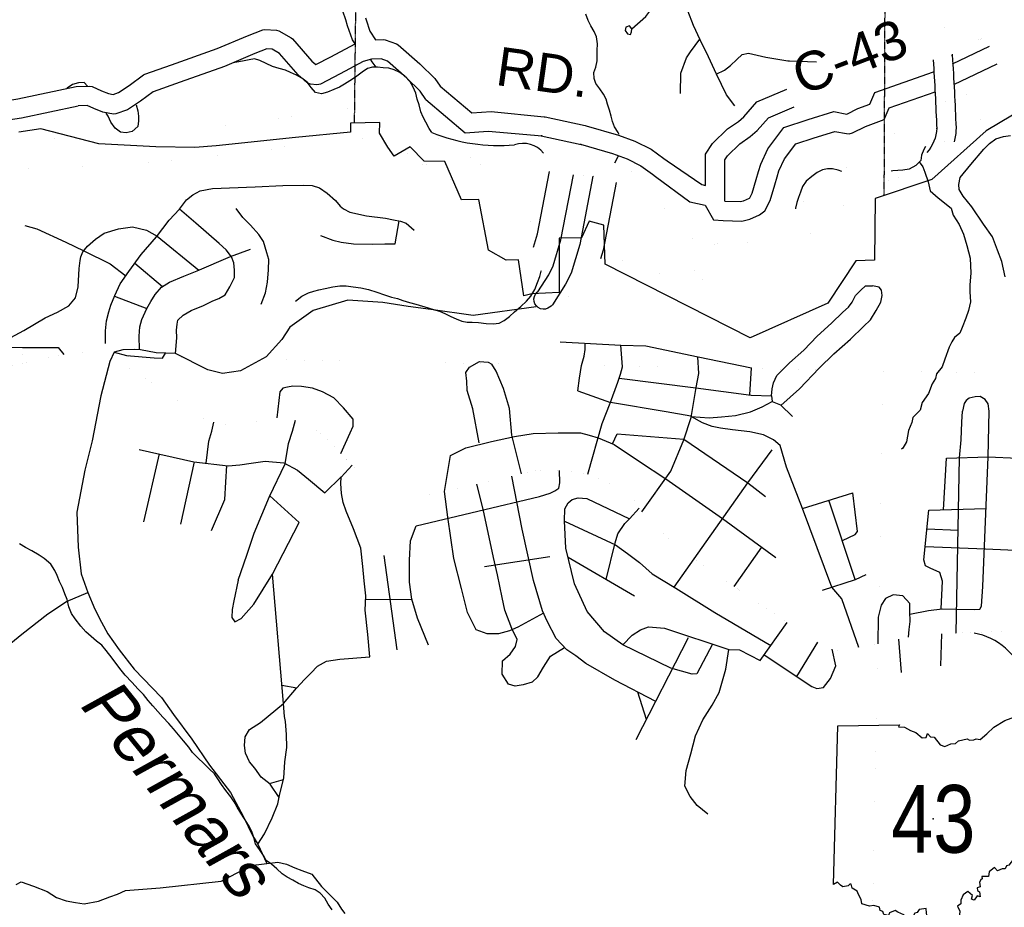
# Model space of a CAD drawing. Header units: feet. Extents: x -155 to 2562643, y -56 to 364810.
# Tile 63 of 121: x 2509139 to 2519323, y 258786 to 267967. Entities that reach past the tile are written whole.
import ezdxf
from ezdxf.enums import TextEntityAlignment as Align

# ---------------------------------------------------------------- set-up
doc = ezdxf.new("R2010")
doc.units = ezdxf.units.FT
doc.header["$MEASUREMENT"] = 0
for name, pattern in [('HIDDEN', [0.375, 0.25, -0.125]), ('HIDDEN2', [0.1875, 0.125, -0.0625]), ('water', [0])]:
    doc.linetypes.add(name, pattern=pattern)
for name, color, linetype in [('62', 7, 'Continuous'), ('COUNTY-RD', 7, 'Continuous'), ('CR-TEXT', 7, 'Continuous'), ('INCORPORATED', 3, 'Continuous'), ('RAMPS', 7, 'Continuous'), ('RT-MKR', 7, 'Continuous'), ('SECTION', 8, 'HIDDEN2'), ('STATE-RT', 2, 'Continuous'), ('STREET-RURAL', 14, 'Continuous'), ('STREET-URBAN', 15, 'Continuous'), ('TOWNSHIP', 9, 'HIDDEN'), ('TWP-RD', 6, 'Continuous'), ('WATER-TEXT', 1, 'Continuous'), ('WATERWAY', 14, 'water')]:
    doc.layers.add(name, color=color, linetype=linetype)
doc.styles.add('ARIAL', font='arial.ttf')

# ---------------------------------------------------------------- blocks, each defined once
blk = doc.blocks.new('SR3')
at = {"layer": '62', "color": 0, "linetype": 'Continuous'}
blk.add_line((-833.9, -543.3), (-794, 884.1), dxfattribs=at)
for points in [[(-794, 884.1), (-240.2, 893.4), (-248.8, 876.1), (-196.5, 872.5), (-141, 842), (-94.1, 822.7), (-36.7, 777.4), (-2.3, 777.9), (12.2, 815.1), (38.5, 786.4), (69.7, 781.2), (123.7, 712.9), (168.3, 698.1), (221.7, 721.5), (261.6, 725.4), (290.7, 748.5), (366.7, 768.3), (387.9, 756.5), (428.2, 758.8), (448.4, 767.6), (483.5, 759.8), (545.3, 811.7), (608.9, 872.9), (706.7, 930.6), (852.8, 985.3), (968.3, 1034.2), (985, 293.5)], [(985, 293.5), (967.9, 283.1), (941.4, 288), (923.5, 267.2), (945.6, 232.6), (956.1, 196), (946.8, 155.6), (955.9, 122.3), (949.7, 94.4), (933, 66.7), (927.3, 40.3), (913.1, 12.4), (914.3, -3.2), (900.8, -15.5), (903.2, -61.8), (896.4, -87.5), (898.7, -109.7), (876.8, -115.5), (881.8, -133.8), (867.9, -147.9), (870.9, -172.2), (855, -187.7), (870.4, -218.8), (858.1, -228.7), (847.8, -266.4), (819.7, -274.1), (763.4, -343.2), (743.5, -369.4), (721.2, -375.9), (708.9, -402.7), (681.4, -402.8), (639.8, -421.4), (612.9, -389.4), (565.8, -427.9), (560.3, -472.4), (500.8, -471), (503.1, -493.5), (489.8, -500.1), (477.7, -522.6), (484.7, -562.7), (456.8, -572.9), (460.2, -596.2), (478.1, -610.4), (486, -654.8), (456.4, -645.8), (432.1, -683.3), (407.1, -674.5), (415.3, -642.7), (373.1, -604.6), (333.2, -635.1), (312.4, -684), (312.1, -716.8), (282.4, -736.7), (301.5, -783.1), (298, -815.1), (298.6, -845.5), (261.4, -844.4), (238.9, -926.3)], [(238.9, -926.3), (174.2, -942), (129.4, -951.4), (113.6, -914.1), (81.5, -894.5), (60.6, -857), (14.5, -851.9), (3.6, -800.5), (-1.5, -758.7), (-64.5, -769), (-81.8, -794.5), (-104.1, -801.4), (-117.1, -827.1), (-147.6, -829.3), (-180.2, -841.4), (-201.6, -816.2), (-255.2, -790.9), (-279.2, -777.8), (-329.6, -798.1), (-340.3, -822.1), (-380.4, -811.5), (-389.7, -784.7), (-414, -776.7), (-419.4, -748.2), (-471.1, -733.1), (-510.8, -739.1), (-580.7, -716.3), (-585, -678.8), (-608.8, -633.3), (-621.2, -601.6), (-665.4, -577.4), (-674.4, -539.8), (-688.5, -540.9), (-701.4, -556.2), (-750.5, -563.2), (-770.1, -547.8), (-797.6, -521.6), (-833.9, -543.3)]]:
    blk.add_lwpolyline(points, dxfattribs=at)
at = {"layer": 'RT-MKR', "color": 0, "linetype": 'Continuous'}
blk.add_lwpolyline([(-794, 884.1), (-240.2, 893.4), (-248.8, 876.1), (-196.5, 872.5), (-141, 842), (-94.1, 822.7), (-36.7, 777.4), (-2.3, 777.9), (12.2, 815.1), (38.5, 786.4), (69.7, 781.2), (123.7, 712.9), (168.3, 698.1), (221.7, 721.5), (261.6, 725.4), (290.7, 748.5), (366.7, 768.3), (387.9, 756.5), (428.2, 758.8), (448.4, 767.6), (483.5, 759.8), (545.3, 811.7), (608.9, 872.9), (706.7, 930.6), (852.8, 985.3), (968.3, 1034.2), (985, 293.5), (985, 293.5), (967.9, 283.1), (941.4, 288), (923.5, 267.2), (945.6, 232.6), (956.1, 196), (946.8, 155.6), (955.9, 122.3), (949.7, 94.4), (933, 66.7), (927.3, 40.3), (913.1, 12.4), (914.3, -3.2), (900.8, -15.5), (903.2, -61.8), (896.4, -87.5), (898.7, -109.7), (876.8, -115.5), (881.8, -133.8), (867.9, -147.9), (870.9, -172.2), (855, -187.7), (870.4, -218.8), (858.1, -228.7), (847.8, -266.4), (819.7, -274.1), (763.4, -343.2), (743.5, -369.4), (721.2, -375.9), (708.9, -402.7), (681.4, -402.8), (639.8, -421.4), (612.9, -389.4), (565.8, -427.9), (560.3, -472.4), (500.8, -471), (503.1, -493.5), (489.8, -500.1), (477.7, -522.6), (484.7, -562.7), (456.8, -572.9), (460.2, -596.2), (478.1, -610.4), (486, -654.8), (456.4, -645.8), (432.1, -683.3), (407.1, -674.5), (415.3, -642.7), (373.1, -604.6), (333.2, -635.1), (312.4, -684), (312.1, -716.8), (282.4, -736.7), (301.5, -783.1), (298, -815.1), (298.6, -845.5), (261.4, -844.4), (238.9, -926.3), (238.9, -926.3), (174.2, -942), (129.4, -951.4), (113.6, -914.1), (81.5, -894.5), (60.6, -857), (14.5, -851.9), (3.6, -800.5), (-1.5, -758.7), (-64.5, -769), (-81.8, -794.5), (-104.1, -801.4), (-117.1, -827.1), (-147.6, -829.3), (-180.2, -841.4), (-201.6, -816.2), (-255.2, -790.9), (-279.2, -777.8), (-329.6, -798.1), (-340.3, -822.1), (-380.4, -811.5), (-389.7, -784.7), (-414, -776.7), (-419.4, -748.2), (-471.1, -733.1), (-510.8, -739.1), (-580.7, -716.3), (-585, -678.8), (-608.8, -633.3), (-621.2, -601.6), (-665.4, -577.4), (-674.4, -539.8), (-688.5, -540.9), (-701.4, -556.2), (-750.5, -563.2), (-770.1, -547.8), (-797.6, -521.6), (-833.9, -543.3), (-833.9, -543.3), (-794, 884.1)], close=True, dxfattribs=at)
at = {"layer": 'RT-MKR', "color": 0}
blk.add_point((63.2, 47.6), dxfattribs=at)

msp = doc.modelspace()

# ---------------------------------------------------------------- linework, layer by layer
at = {"layer": 'COUNTY-RD'}
for points in [[(2509721.81, 267276.09), (2509866.1, 267278.28), (2509887.13, 267274.05), (2509983.96, 267231.68), (2510056.12, 267202.95), (2510106.14, 267193.24), (2510162.09, 267213.3), (2510272.93, 267287.43), (2510421.45, 267394.89), (2510434.03, 267401.51), (2510708.42, 267499.37), (2511183.21, 267668.7), (2511495.81, 267801.24), (2511654.08, 267861.89), (2511674.41, 267865.18), (2511796.79, 267859.69), (2511820, 267852.87), (2511948.5, 267778.19), (2511961.21, 267767.68), (2512161.42, 267537.3), (2512202.67, 267501.42), (2512358.75, 267583.49), (2512607.46, 267718.03), (2512580.42, 267759.7)], [(2512818.75, 267759.83), (2512900.28, 267761.06), (2512917.95, 267758.15), (2513037.85, 267715.42), (2513054.25, 267705.76), (2513278.02, 267508.7), (2513432.37, 267358.59), (2513489.62, 267278.11)], [(2512943.64, 267536.67), (2512876.28, 267560.68), (2512778.82, 267559.2), (2512690.71, 267535.69), (2512452.88, 267407.03), (2512251.22, 267300.98), (2512231.99, 267295.36), (2512212.02, 267293.66), (2512146.03, 267301.29), (2512126.93, 267307.52), (2512109.44, 267317.43), (2512019.62, 267395.57), (2511826.54, 267617.75), (2511751.2, 267661.53), (2511696.56, 267663.99), (2511570.65, 267615.74), (2511255.9, 267482.28), (2510800.4, 267319.83), (2510521.37, 267220.32), (2510387.18, 267123.23), (2510252.78, 267033.34), (2510135.1, 266991.16), (2510108.22, 266989.1), (2509999.58, 267010.19), (2509906.87, 267047.1), (2509836.68, 267077.81), (2509744.2, 267076.4)], [(2518787, 267508.38), (2519170.38, 267692.06)], [(2513341.14, 267141.8), (2513279.93, 267227.86), (2513142.12, 267361.88), (2512943.64, 267536.67)], [(2516781.75, 266396.98), (2516803.54, 266472.42), (2516876.93, 266629.42), (2517044.12, 266851.97), (2517295.74, 266935.89), (2517558.61, 267016.52), (2517694.56, 266990.7), (2517808.52, 267046.89), (2517930.6, 267093.39), (2517985.02, 267214.19), (2518590.91, 267426.89)], [(2519244.05, 267505.6), (2518798.71, 267292.24)], [(2507953, 267323.8), (2508503.99, 267138.96), (2508586.02, 267078.77), (2508626.17, 267083.41), (2508793.92, 267106.01), (2508994.46, 267128.8), (2509120.41, 267148.8), (2509721.81, 267276.09)], [(2513489.62, 267278.11), (2513814.77, 267002.27), (2514013.95, 267016.08)], [(2516232.57, 266252.1), (2516231.43, 266576.96), (2516305.42, 266687.35), (2516461.33, 266837.37), (2516572.46, 266915.21), (2516627.57, 266962.36), (2516763.07, 267116.69), (2517072.09, 267249.59)], [(2507855.82, 267145.45), (2508410.81, 266959.26), (2508487.28, 266903.15), (2508546.75, 266872.9), (2508651.01, 266884.95), (2508818.56, 266907.53), (2509021.44, 266930.58), (2509156.83, 266952.08), (2509744.2, 267076.4)], [(2513341.14, 267141.8), (2513747.43, 266797.13), (2513985.61, 266813.63)], [(2516973.91, 266341.5), (2516991.34, 266401.9), (2517049.31, 266525.9), (2517166.56, 266681.97), (2517356.72, 266745.39), (2517569.93, 266810.8), (2517689.63, 266788.06), (2517718.62, 266787.13), (2517752.81, 266796.43), (2517888.52, 266863.35), (2518079, 266935.89), (2518132.16, 267053.87), (2518606.32, 267220.34)], [(2516433.14, 266089.27), (2516431.65, 266516.46), (2516459.58, 266558.13), (2516588.81, 266682.47), (2516695.14, 266756.95), (2516768.45, 266819.68), (2516883.57, 266950.81), (2517151.11, 267065.87)], [(2514458.14, 265079.32), (2514463.27, 265105.14), (2514474.91, 265128.76), (2514492.26, 265148.56), (2514498.51, 265152.74), (2514610.99, 265328.61), (2514655.26, 265419.14), (2514736.94, 265690.26), (2514865.92, 266362.94)], [(2515066.54, 266347.2), (2514931.42, 265642.46), (2514842.07, 265345.89), (2514785.63, 265230.48), (2514650.16, 265018.64), (2514635.67, 265003.86), (2514603.42, 264982.3), (2514578.49, 264973.83), (2514552.22, 264972.1), (2514526.4, 264977.23), (2514502.78, 264988.87), (2514482.98, 265006.22), (2514468.34, 265028.12), (2514459.87, 265053.05)], [(2516071.07, 266084.12), (2516229.54, 266047.53), (2516315.49, 265897.1), (2516414.1, 265889.71), (2516609.56, 265884.24), (2516690.55, 265901.99), (2516792.69, 265949.09), (2516846.64, 265990.98), (2516902.35, 266094.81), (2516949.96, 266258.54), (2516973.92, 266341.51)], [(2516433.14, 266089.27), (2516590.66, 266084.84), (2516626.51, 266092.71), (2516688.13, 266121.11), (2516690.46, 266122.92), (2516716.17, 266170.85), (2516757.86, 266314.2), (2516781.76, 266396.99)], [(2516196.18, 266260.5), (2516232.57, 266252.1)], [(2514459.87, 265053.05), (2514458.14, 265079.32)]]:
    msp.add_lwpolyline(points, dxfattribs=at)
at = {"layer": 'INCORPORATED'}
msp.add_lwpolyline([(2519534.48, 267053.47), (2519135.53, 266816.63), (2518573.17, 266312.3), (2517988.33, 266116.13), (2517988.33, 266116.13), (2517980.13, 265477.62), (2517786.03, 265473.81), (2517499.48, 265032.78), (2516694.79, 264677.23), (2516694.79, 264677.23), (2515196.01, 265439.57), (2515181.79, 265840.36), (2515027.89, 265882.32), (2514950.81, 265708.63), (2514720.56, 265707.37), (2514717.35, 265143.32), (2514435.08, 265130.94), (2514354.2, 265110.61), (2514354.2, 265110.61), (2514299.05, 265483.66), (2514171.01, 265480.5), (2513986.69, 265581.44), (2513889.3, 266107.31), (2513709.28, 266102.06), (2513534.95, 266500.41), (2513322.53, 266503.88), (2513178.41, 266650.59), (2513012.11, 266553.57), (2512948.24, 266647.32), (2512860.18, 266794.28), (2512865.8, 266902.88), (2512559.65, 266896.55), (2512561.46, 266802.3), (2512561.46, 266802.3), (2511992.94, 266747.26), (2511171.31, 266661.94), (2510951.79, 266643.05), (2510546.86, 266652.8), (2509956.86, 266683.19), (2509357.83, 266837.63), (2509128.95, 266802.31)], dxfattribs=at)
at = {"layer": 'RAMPS', "const_width": 0.01}
for points in [[(2518873.72, 267869.92, 0.31663148), (2518684.67, 267591.68), (2518684.67, 267591.68, -0.00596175), (2518723.9, 266842.58), (2518723.9, 266842.58, -0.24149932), (2518509.88, 266450.2), (2518509.88, 266450.2, -0.06178747), (2517974.81, 266261.14)], [(2513370.76, 266796.85, 0.10848217), (2514081.55, 266625.64), (2514081.55, 266625.64), (2514750.83, 266573.76)], [(2514859.78, 266350.66, 0.36453791), (2514750.83, 266573.76), (2514750.83, 266573.76), (2514081.55, 266625.64)], [(2515066.54, 266347.2, -0.32745574), (2515280.03, 266464.8), (2515280.03, 266464.8, -0.23606832), (2515726.22, 266143.13), (2515726.22, 266143.13, 0.27243046), (2516520.02, 265629.5)], [(2514641.88, 265006.91, 0.19038051), (2514958.36, 265261.13), (2514958.36, 265261.13, -0.39911341), (2515477.18, 265442.72), (2515477.18, 265442.72, 0.16654021), (2516525.2, 265318.2)]]:
    msp.add_lwpolyline(points, format="xyb", dxfattribs=at)
at = {"layer": 'RAMPS'}
for points in [[(2514013.95, 267016.08), (2514563.98, 266962.97), (2514574.74, 266961.26), (2514989.61, 266871.9), (2514996.84, 266870.05), (2515331.62, 266771.3), (2515501.11, 266711.15), (2515669.04, 266625.75), (2515800.7, 266531.82), (2515835.99, 266505.52), (2516196.18, 266260.5)], [(2513985.61, 266813.63), (2514543.38, 266764.03), (2514532.62, 266765.74), (2514947.49, 266676.38), (2514940.26, 266678.23), (2515269.84, 266581), (2515422.01, 266527.01), (2515565.06, 266454.25), (2515682.86, 266370.2), (2515716.85, 266344.88), (2516071.07, 266084.12)]]:
    msp.add_lwpolyline(points, dxfattribs=at)
at = {"layer": 'RAMPS', "const_width": 0.01}
for points in [[(2514605.56, 265323.39), (2513241.06, 266521.87)], [(2514865.92, 266362.94), (2515066.54, 266347.2)], [(2514781.96, 265235.19), (2514937.61, 265240.38)]]:
    msp.add_lwpolyline(points, dxfattribs=at)
at = {"layer": 'RAMPS'}
msp.add_arc((2518882.98, 260942.03), 691.96, 19.411147, 79.215297, dxfattribs=at)
at = {"layer": 'SECTION'}
for points in [[(2512929.72, 296541.89), (2512599.21, 266897.37)], [(2518081.24, 266147.29), (2518210.11, 296510.46)]]:
    msp.add_lwpolyline(points, dxfattribs=at)
at = {"layer": 'STATE-RT', "color": 2, "linetype": 'Continuous'}
msp.add_lwpolyline([(2518764.38, 267781.55, 0.05, 0.05, 0), (2518745.06, 267807.04, 0.05, 0.05, 0), (2518673.36, 267965.8, 0.05, 0.05, 0), (2518641.19, 268105.96, 0.05, 0.05, 0), (2518620.87, 268198.28, 0.05, 0.05, 0)], format="xyseb", dxfattribs=at)
at = {"layer": 'STATE-RT', "color": 3, "linetype": 'Continuous'}
for points, format in [([(2519550.72, 267885.2, 0.05, 0.05, 0), (2518920.48, 267726.72, 0.05, 0.05, 0)], "xyseb"), ([(2518586.96, 267552.58, -0.00570065), (2518623.98, 266838.54), (2518623.93, 266845.12, -0.18097659), (2518521.74, 266591.82)], "xyb"), ([(2518785.07, 267609.48, 0.02102778), (2518784.66, 267593.33), (2518784.46, 267598.1, -0.00596175), (2518823.82, 266846.62), (2518823.87, 266840.04, -0.05890574), (2518804.12, 266702.99)], "xyb")]:
    msp.add_lwpolyline(points, format=format, dxfattribs=at)
at = {"layer": 'STATE-RT', "color": 3, "linetype": 'Continuous', "const_width": 0.02}
for points in [[(2519307.95, 267361.63), (2518810.55, 267140.83)], [(2508930.6, 266723.49), (2509806.37, 266745.26), (2510711.47, 266810.82), (2511549.52, 266898.57), (2511853.83, 266951.79), (2511853.83, 266951.79), (2512283.96, 267027.03), (2512291.38, 267027.68), (2512293.59, 267028.4), (2512501.94, 267051.05), (2512518.15, 267051.93), (2512530.46, 267051.42), (2512822.52, 267027.37), (2512832.48, 267024.26), (2512857.68, 267020.16), (2513189.11, 266909.58), (2513216.64, 266897.2), (2513220.11, 266895.13), (2513256.42, 266872.84), (2513256.43, 266872.84), (2513256.43, 266872.83), (2513528.25, 266705.95), (2513528.77, 266705.63), (2513742.11, 266574.65), (2513742.3, 266574.46), (2513745.94, 266572.21), (2514068.88, 266360.23), (2514191.55, 266279.71), (2514220.18, 266269.23), (2514220.19, 266269.22), (2514492.83, 266169.4), (2514569.55, 266155.15)], [(2515260.01, 266036.95), (2515327.22, 266019.05), (2515344.83, 266011.78), (2515351.4, 266010.33), (2515366, 266003.6), (2515366.02, 266003.6), (2515366.02, 266003.59), (2515560.8, 265913.76), (2515677.88, 265859.78), (2516208.22, 265657.97), (2516519.65, 265622.88), (2516799.4, 265703.74), (2517124.98, 265977.53), (2517374.31, 266208.05), (2517385.95, 266216.63), (2517389.05, 266220.04), (2517941.64, 266614.14), (2517941.71, 266614.18), (2517954.56, 266623.35), (2517954.57, 266623.36), (2518361.12, 266913.45), (2518373.24, 266921.25), (2518375.27, 266922.4), (2518592.38, 267043.29), (2518592.86, 267043.42), (2518604.49, 267049.33), (2518610.27, 267051.9)], [(2519410.54, 267078.94), (2518821.81, 266817.59)], [(2514514.27, 265860.3), (2514425.67, 265876.75), (2514413.52, 265881.24), (2514401.49, 265883.37), (2514117.05, 265987.52), (2514117.02, 265987.54), (2514072.15, 266003.96), (2514048.71, 266014.91), (2514041.4, 266019.42), (2513904.26, 266109.45), (2513583.41, 266320.07), (2513371.81, 266449.97), (2513371.79, 266450), (2513099.71, 266617.05), (2513099.48, 266617.18), (2513077.83, 266630.48), (2512779.91, 266729.88), (2512520.14, 266751.27), (2512330.77, 266730.68), (2511905.51, 266656.29), (2511905.5, 266656.29), (2511596.03, 266602.17), (2511588.1, 266601.48), (2511585.82, 266600.74), (2510740.44, 266512.22), (2510736.32, 266512.01), (2510735.65, 266511.8), (2509824.38, 266445.79), (2509817.63, 266445.55), (2509817.27, 266445.44), (2508930.37, 266423.39)], [(2518592.02, 266699.73), (2518528.53, 266664.38), (2518128.81, 266379.16), (2518128.73, 266379.11), (2518115.84, 266369.92), (2518115.82, 266369.9), (2517570.98, 265981.33), (2517325.99, 265754.82), (2517322.4, 265752.17), (2517320.7, 265750.15), (2516968.14, 265453.67), (2516946.6, 265438.57), (2516913.24, 265424.37), (2516574.21, 265326.38), (2516532.57, 265320.48), (2516515.78, 265321.43), (2516155.79, 265361.99), (2516141.06, 265366.84)], [(2516141.06, 265366.84), (2516119.24, 265370.85), (2515566.39, 265581.22), (2515558.96, 265584.76), (2515556.92, 265585.2), (2515435.18, 265641.34), (2515240.43, 265731.16), (2515240.42, 265731.16), (2515237.54, 265732.5), (2515204.19, 265741.38)]]:
    msp.add_lwpolyline(points, dxfattribs=at)
at = {"layer": 'STATE-RT', "color": 3, "linetype": 'Continuous'}
for points in [[(2514453.1, 265614.77), (2514493.84, 265750.01), (2514617.79, 266396.49)], [(2515308.73, 266282.67), (2515174.52, 265582.7), (2515147.95, 265494.52)]]:
    msp.add_lwpolyline(points, dxfattribs=at)
at = {"layer": 'STATE-RT', "color": 2, "linetype": 'Continuous', "const_width": 0.05}
for points in [[(2509027.83, 264375.1), (2509200.93, 264422.88), (2509348.25, 264460.09), (2509501.78, 264487.4), (2509629.42, 264508.16), (2509743.2, 264522.6), (2509835.35, 264518.55), (2509933.79, 264500.59), (2509959.95, 264493.8)], [(2509959.95, 264493.8), (2510012.28, 264480.21), (2510131.32, 264434.62), (2510250.66, 264375.01), (2510348, 264314.93), (2510477.9, 264229.48), (2510624.09, 264130.35), (2510780.51, 264021.41), (2510940.96, 263910.55), (2511044.43, 263844.59), (2511123.21, 263810.17), (2511205.74, 263787.87), (2511308.1, 263774.01), (2511390.12, 263775.75), (2511495.97, 263786.02), (2511611.41, 263816.54), (2511726.97, 263841.04), (2511810.86, 263848.84), (2511903.05, 263842.78), (2512003.58, 263820.86), (2512110.67, 263773.01), (2512230.14, 263707.39), (2512332.07, 263619.35), (2512417.87, 263536.97), (2512470.87, 263466.45), (2512575.5, 263360.76), (2512681.48, 263270.79), (2512791.26, 263190.92), (2512898.7, 263127.04), (2512995.71, 263082.99), (2513104.43, 263053.22), (2513204.81, 263039.3), (2513288.84, 263041.08), (2513376.71, 263050.96), (2513532.1, 263086.32), (2513719.37, 263128.37), (2513946.49, 263179.28), (2514151.65, 263227.73), (2514334.88, 263271.7), (2514460.42, 263298.41), (2514550.25, 263310.33), (2514652.41, 263306.48), (2514806.73, 263297.72), (2514947.21, 263280.64), (2515051.8, 263256.8), (2515160.9, 263208.99), (2515280.22, 263151.37), (2515404, 263071.8), (2515489.64, 262997.44), (2515545.44, 262914.43), (2515601.11, 262837.42), (2515676.75, 262762.85), (2515780.9, 262664.82), (2515923.84, 262531.53), (2516005.35, 262463.09), (2516094.74, 262400.83), (2516228.78, 262309.45), (2516385.17, 262202.5), (2516545.64, 262091.63), (2516734.46, 261965.33), (2516911.15, 261844.78), (2517077.67, 261732.03), (2517232.06, 261625.04), (2517388.19, 261530.12), (2517463.16, 261487.6), (2517521.73, 261462.78), (2517576.09, 261447.9), (2517624.23, 261442.9), (2517678.3, 261442.04), (2517748.03, 261457.55), (2517843.69, 261477.61), (2517965.28, 261502.24), (2517965.32, 261500.23), (2518136.58, 261541.95), (2518274.13, 261568.91), (2518379.75, 261591.19), (2518493.63, 261601.62), (2518637.52, 261612.68), (2518785.5, 261619.83), (2518961.48, 261627.56), (2519159.52, 261633.75), (2519237.11, 261636.42)], [(2519237.11, 261636.42), (2519309.54, 261638.93), (2519447.64, 261639.85)]]:
    msp.add_lwpolyline(points, dxfattribs=at)
at = {"layer": 'STREET-RURAL'}
for points in [[(2515469.69, 267873.23), (2515447.18, 267902.87), (2515407.51, 267888.12), (2515402.15, 267853.95), (2515424.74, 267820.3), (2515456.83, 267812.87), (2515466.29, 267841.1), (2515469.69, 267873.23), (2515615.12, 268000.14), (2515656.04, 268054.99), (2515656.08, 268161.2), (2515639.15, 268321.21), (2515621.92, 268389.03), (2515612.86, 268446.97), (2515635.71, 268507.51), (2515672.38, 268576.32), (2515727.31, 268629.43), (2515850.99, 268666.58)], [(2516534.79, 267077.16), (2516448.83, 267189.8), (2516345.06, 267402.32), (2516261.85, 267583.15), (2516176.71, 267759.94), (2516110.09, 267907.01), (2516049.38, 268058.2)], [(2515974.56, 267203.85), (2515976.95, 267414.7), (2516036.85, 267572.83), (2516077.58, 267635.13), (2516174.43, 267764.97)], [(2516344.15, 267404.3), (2516430.16, 267443.96), (2516491.16, 267493.17), (2516555.89, 267556.48), (2516610.9, 267605.58), (2516676.55, 267618.81), (2516855.03, 267578), (2517083.39, 267540.1), (2517100.13, 267539.5)], [(2517100.13, 267539.5), (2517379.13, 267529.49)], [(2511721.79, 260065.28), (2511868.98, 260108.74)]]:
    msp.add_lwpolyline(points, dxfattribs=at)
at = {"layer": 'STREET-URBAN'}
for points in [[(2519330.68, 265306.44), (2519298.02, 265464.25), (2519252.06, 265581.75), (2519199.73, 265721.19), (2519107.58, 265851.95), (2518988.65, 266030.37), (2518896.84, 266141.09), (2518855.69, 266210.56), (2518852.81, 266262.63), (2518865.6, 266332.99), (2518975.18, 266469.11), (2519112.35, 266627.74), (2519169.29, 266686.82), (2519236.43, 266734.04), (2519315.96, 266757.41), (2519387.7, 266768.62)], [(2510792.58, 266005.63), (2510864.04, 266101.59), (2510928.58, 266155.29), (2511007.4, 266197.32), (2511134.62, 266220.51), (2511573.5, 266239.36), (2511860.74, 266252.47), (2512072.35, 266255.69), (2512164.36, 266249.95), (2512240.86, 266225.79), (2512318.13, 266171.58), (2512403.93, 266095.53), (2512455.3, 266038.68), (2512489.94, 266011.48), (2512554.72, 265977.01), (2512727.43, 265939.18), (2512923.78, 265913.97), (2513004.12, 265895.92), (2513076.33, 265883.67), (2513136.81, 265861.11), (2513220.47, 265791.03)], [(2510027.02, 264615.88), (2510027.66, 264748.17), (2510037.04, 264850.62), (2510062.6, 264945.44), (2510082.82, 265014.08), (2510124.19, 265115.31), (2510177.07, 265234.86), (2510267.73, 265361.36), (2510395.03, 265538.87), (2510554.16, 265721.17), (2510683.56, 265894.71), (2510792.58, 266005.63)], [(2510749.51, 264514.39), (2510764.46, 264674.18), (2510762.42, 264754.3), (2510768.78, 264818.59), (2510775.75, 264858.84), (2510828.37, 264910.24), (2510913.02, 264958.43), (2511041.52, 265009.7), (2511138.15, 265058.19), (2511199.46, 265081.75), (2511264.36, 265121.43), (2511312.22, 265202.78), (2511359.68, 265300.15), (2511361.74, 265376.36), (2511353.87, 265450.32), (2511328.29, 265513.82), (2511274.52, 265586.64), (2511201, 265650.96), (2510961.95, 265863.51), (2510792.58, 266005.63)], [(2511636.28, 265024.39), (2511681.28, 265139.74), (2511702.38, 265252.5), (2511711.16, 265378.97), (2511714.45, 265485.28), (2511696.71, 265554.98), (2511661.78, 265672.37), (2511612, 265745.29), (2511525.68, 265841.36), (2511445.76, 265921.56), (2511377.51, 266014.07)], [(2508859.31, 264581.03), (2509180.82, 264751.31), (2509403.15, 264883.06), (2509529.46, 264942.29), (2509647.63, 265007.34), (2509717.45, 265089.23), (2509744.49, 265204.14), (2509753.68, 265392.75), (2509765.52, 265477.22), (2509770.59, 265513.42), (2509791.28, 265564.04), (2509839.7, 265623.35), (2509921.74, 265695.52), (2510012.03, 265757.88), (2510162.69, 265801.68), (2510305.93, 265823.26), (2510450.6, 265788.75), (2510560, 265727.32), (2510990.81, 265374.96)], [(2509191.2, 265837.81), (2509317.9, 265802.86), (2509616.94, 265665.95), (2509803, 265574.35), (2510073.94, 265442.75), (2510235.57, 265316.49)], [(2512250.03, 265735.65), (2512379.02, 265686.53), (2512463.39, 265666.44), (2512591.68, 265647.36), (2512791.51, 265643.97), (2512915.28, 265646.84), (2513021.09, 265649.28), (2513065.62, 265885.49)], [(2510378.48, 264553.55), (2510376.51, 264694.66), (2510382.05, 264791), (2510404.12, 264865.69), (2510453.17, 264979.14), (2510495.24, 265052.33), (2510539.37, 265123.56), (2510605.3, 265201.35), (2510689.9, 265251.54), (2510836.11, 265313.27), (2510976.49, 265368.85), (2511320.26, 265515.62), (2511527.99, 265592.9)], [(2510329.28, 265447.19), (2510614.84, 265207.01)], [(2516914.66, 264074.53), (2516920.81, 264146.83), (2516935.2, 264209.32), (2516969.2, 264286.31), (2517099.66, 264417.8), (2517250.14, 264547.78), (2517388.28, 264691.48), (2517536.61, 264827.42), (2517653.57, 264940.54), (2517710.12, 264994.04), (2517750.77, 265045.15), (2517782.97, 265114.09), (2517837.48, 265169.54), (2517888.3, 265212.89), (2517958.21, 265212.61)], [(2517012.99, 263976.76), (2517204.32, 264149.83), (2517406.65, 264361.25), (2517560.61, 264511.36), (2517730.53, 264661.86), (2517867.04, 264791.49), (2517939.11, 264863.42), (2517996.64, 264957.03), (2518044.3, 265046.39), (2518060.54, 265114.93), (2518053.18, 265168.86), (2518030.41, 265200.36), (2517958.21, 265212.61)], [(2510121.2, 265108), (2510453.17, 264979.14)], [(2514481.03, 264995.22), (2513829.65, 264905.32), (2513392.62, 264970.49), (2513158.18, 265000.67), (2512893.56, 265040.1), (2512533.43, 265065.12), (2512175.15, 264958.96), (2511932.61, 264786.62), (2511849.64, 264658.98), (2511690.08, 264480.27), (2511422.03, 264333.48), (2511236.94, 264307.95), (2511083.77, 264346.24), (2510749.51, 264514.39)], [(2508136.43, 264591.23), (2509169.28, 264576.66), (2509536.76, 264575.72), (2509595.75, 264502.68)], [(2514729.66, 264633.83), (2515355.62, 264599.19)], [(2514912.21, 264129.29), (2514928.86, 264259.97), (2514951.51, 264390.8), (2514977.06, 264485.62), (2514989.25, 264556.07), (2514989.58, 264619.45)], [(2515014.72, 263265.25), (2515164.44, 263790.8), (2515246.97, 264001.27), (2515327.35, 264217.7), (2515353.26, 264298.51), (2515373.23, 264377.16), (2515355.62, 264599.19)], [(2515355.62, 264599.19), (2515615.38, 264593.58), (2516155.45, 264480.66), (2516707.61, 264364.03)], [(2510749.51, 264514.39), (2510551.57, 264521.41), (2510389.22, 264553.02), (2510327.22, 264556.09), (2510205.41, 264550.24), (2510115.85, 264526.84), (2510071.36, 264431.98), (2509978.97, 264075.89), (2509889.77, 263610.96), (2509813.04, 263307.87), (2509731.86, 262873.8), (2509743.48, 262511.26), (2509773.77, 262233.17), (2509842.86, 262040.23)], [(2510117.21, 264527.19), (2510244.15, 264494.39), (2510531.19, 264470.13), (2510616.09, 264464.07), (2510648.48, 264517.97)], [(2515573.14, 262876.12), (2515874.25, 263297.72), (2516009.5, 263621.28), (2516083.54, 263851.58), (2516135.54, 264163.51), (2516161.82, 264308.46), (2516154, 264480.96)], [(2513890.67, 263590.66), (2513824.98, 263941.24), (2513768.65, 264131.78), (2513763.77, 264226.85), (2513754.49, 264315.71), (2513790.51, 264373.05), (2513894.44, 264430.67), (2513984.48, 264425.69), (2514023.2, 264402.94)], [(2514330.04, 263270.54), (2514229.6, 263668.22), (2514204.37, 263943.99), (2514141.52, 264150.34), (2514067.58, 264330.26), (2514023.2, 264402.94)], [(2516689.42, 264085.4), (2516707.61, 264364.03)], [(2512460.25, 263480.58), (2512556.72, 263694.33), (2512586.93, 263763.21), (2512589.14, 263833.41), (2512488.25, 263953.17), (2512387.76, 264056.91), (2512272.42, 264116.19), (2512167.57, 264155.69), (2512055.3, 264172.96), (2511965.38, 264174.75), (2511907.71, 264165.3), (2511860.06, 264154.11), (2511829.04, 264117.27), (2511799.67, 263847.8)], [(2515340.88, 264259.91), (2516131.65, 264159.41), (2516704.74, 264083.37), (2516914.66, 264074.53), (2516922.07, 264018.6), (2517006.86, 263982.61), (2517133.75, 263861.49)], [(2514912.21, 264129.29), (2515249.43, 264007.89)], [(2519165.34, 263917.68), (2519155.47, 263991.59), (2519126.31, 264038.97), (2519073.66, 264067.73), (2519021.82, 264064.45), (2518960.2, 264052.9), (2518926.93, 264026.03), (2518907.74, 263995.49), (2518891.71, 263918.94)], [(2516085.29, 263862.09), (2516079.2, 263865.5), (2515824.17, 263909.73), (2515249.43, 264007.89)], [(2516085.29, 263862.09), (2516269.36, 263848.16), (2516398.93, 263857.37), (2516542.38, 263870.93), (2516699.13, 263910.88), (2516817.66, 263961.91), (2516922.07, 264018.6)], [(2518859.17, 263435.22), (2518877.27, 263621.97), (2518884.62, 263804.53), (2518891.71, 263918.94)], [(2519154.44, 263445.16), (2519165.34, 263917.68)], [(2511067.78, 263378.53), (2511097.11, 263606.17), (2511126.45, 263709.1), (2511146.62, 263803.85)], [(2511886.21, 263373.95), (2511920.45, 263584.42), (2511959.21, 263709.63), (2511992.86, 263823.2)], [(2517819.7, 261472.58), (2517641.81, 261977.05), (2517537.96, 262095.82), (2517234.96, 262911.48), (2517069.18, 263336.81), (2517003.51, 263563.66), (2516936.12, 263622.12), (2516830.97, 263673.64), (2516692.39, 263704.28), (2516512.11, 263725.89), (2516385.91, 263740.81), (2516301.58, 263758.76), (2516202.77, 263796.41), (2516085.29, 263862.09)], [(2513595.51, 263458.45), (2513752.63, 263537.9), (2514018.08, 263602.97), (2514256.01, 263655.08), (2514450.72, 263685.69), (2514708.15, 263692.35), (2514939.84, 263692.13), (2515028.49, 263669.06), (2515123.34, 263640.18), (2515287.42, 263571.54), (2515550.9, 263398), (2515822.62, 263216.72), (2516409.64, 262805.52), (2516960.35, 262405.12)], [(2515272.08, 263577.96), (2515317.64, 263682.8), (2516009.3, 263629.29), (2516668.81, 263177.06), (2516851.34, 263034.87)], [(2510375.72, 263522.43), (2510939.3, 263393.07), (2511294.17, 263352.9), (2511417.66, 263363.07), (2511534.97, 263379.05), (2511678, 263401.91), (2511870.4, 263382.32), (2512012.74, 263306.94), (2512125.76, 263212.52), (2512294.19, 263073.87)], [(2510422.86, 262772.33), (2510584.93, 263474.41)], [(2513532.1, 263086.32), (2513595.51, 263458.45)], [(2516668.81, 263177.06), (2516921.07, 263516.29)], [(2510807.18, 262747.18), (2510947.73, 263392.12)], [(2511122.89, 262683.64), (2511259.91, 263004.97), (2511269.95, 263181.7), (2511280.43, 263354.46)], [(2511399.85, 262167.79), (2511486.94, 262429.3), (2511565.2, 262656.44), (2511722.29, 263034.57), (2511886.21, 263373.95)], [(2512760.11, 261376.32), (2512741.25, 261606.51), (2512712.11, 261860.61), (2512718.27, 262006.97), (2512702.36, 262161.05), (2512688.5, 262311.16), (2512666.17, 262499.23), (2512591.73, 262700.65), (2512517.53, 262882.04), (2512484.45, 262971.79), (2512467.29, 263065.75), (2512461.99, 263169.88), (2512463.16, 263236.01), (2512576.61, 263359.82)], [(2518695.5, 262897.47), (2518725.5, 263430.72)], [(2518725.5, 263430.72), (2519154.44, 263445.16), (2519768.53, 263417.73)], [(2518826.11, 261621.61), (2518859.17, 263435.22)], [(2519071.51, 261868.83), (2519086.4, 261901.4), (2519101.63, 262102.37), (2519154.44, 263445.16)], [(2513367.74, 261496.39), (2513254.46, 261777.21), (2513194.01, 261971.62), (2513170.08, 262149.21), (2513172.39, 262377.81), (2513179.71, 262576.5), (2513238.44, 262730.82), (2514514.45, 263036.37), (2514625.16, 263070.16), (2514674.37, 263091.87), (2514715.39, 263119.31), (2514725.41, 263177.77), (2514721.29, 263302.57)], [(2512294.19, 263073.87), (2512465.66, 263238.74)], [(2514439.16, 261113.52), (2514348.13, 261088.4), (2514262.74, 261073.5), (2514196.17, 261093.31), (2514128.76, 261197.28), (2514134.17, 261333.77), (2514213.68, 261404.6), (2514266.99, 261482.57), (2514284.52, 261555.32), (2514228.76, 261669.7), (2514158.46, 261859.77), (2514128.09, 261991.04), (2514080.27, 262225.96), (2514038.31, 262404.96), (2513931.74, 262902.49), (2513868.47, 263161.79)], [(2515717.54, 260915.44), (2515293.31, 261134.26), (2514995.85, 261308.66), (2514891.41, 261385.32), (2514797.43, 261448.31), (2514687.59, 261566.88), (2514593.76, 261744.13), (2514546.18, 261852.78), (2514453.76, 262166.38), (2514336.07, 262697.62), (2514230.32, 263246.61)], [(2515907.05, 262096.3), (2516668.81, 263177.06)], [(2514557.65, 261826.58), (2514292.26, 261681.86), (2514203.56, 261646.8), (2514092.84, 261613.01), (2513972.94, 261614.98), (2513859.74, 261655.27), (2513769.83, 261834.66), (2513707.57, 262083.12), (2513629.26, 262393.19), (2513567, 262820.06), (2513532.1, 263086.32)], [(2517234.96, 262911.48), (2517756.82, 263073.37)], [(2517648.55, 262578.08), (2517781.31, 262641.22), (2517804.24, 262672.06), (2517756.82, 263073.37)], [(2511725.04, 263040.27), (2512030.95, 262764.33)], [(2516305.49, 261506.63), (2516141.99, 261198.91), (2516096.17, 261195.37), (2515872.37, 261257.99), (2515378.9, 261499.96), (2515188.59, 261635.87), (2515009.76, 261846.33), (2514878.32, 262132.56), (2514788.09, 262500.36), (2514772.63, 262782.47), (2514778.44, 262906.95), (2514812.27, 262970.23), (2514853.09, 263003.67), (2514914.4, 263021.77), (2515006.51, 263014.85), (2515445.03, 262803.11)], [(2517782.18, 262175.98), (2517509.46, 262996.63)], [(2515206.32, 262176.73), (2515297.54, 262555.6), (2515324.38, 262648.71), (2515398.69, 262755.44), (2515445.03, 262803.11), (2515546.19, 262913.4)], [(2518670.01, 261872.52), (2518682.24, 262160.41), (2518657.27, 262249.77), (2518555.98, 262292.46), (2518507.16, 262318.88), (2518491.11, 262380.48), (2518543.8, 262893.41)], [(2518543.8, 262893.41), (2519133.36, 262909.18)], [(2511399.85, 262167.79), (2511355.03, 261955.81), (2511336.11, 261864.97), (2511332.81, 261784.68), (2511364.28, 261739.63), (2511431.1, 261771.95), (2511559.87, 261922.61), (2511753.81, 262231.25), (2512030.95, 262764.33)], [(2514772.75, 262780.31), (2515302.21, 262535.71), (2515425.13, 262443.63), (2515550.06, 262351.62), (2515679.77, 262235.72), (2515924.49, 262085.6), (2516328.31, 261836.61), (2516908.5, 261493.84)], [(2518523.97, 262700.36), (2518845.53, 262686.91)], [(2516529.29, 262102.92), (2516814.61, 262511.08)], [(2518505.13, 262516.98), (2519129.11, 262494.48), (2520440.46, 262435.14)], [(2513041.77, 261449.33), (2512909.16, 262425.07)], [(2513945.64, 262309.63), (2514621.2, 262414.56)], [(2514811.02, 262406.88), (2515497.7, 262007.09)], [(2511867.08, 260893.98), (2511753.81, 262231.25)], [(2517443.14, 262064.57), (2517782.93, 262176.23), (2517895.03, 262228.12)], [(2507884.85, 260522.31), (2508165.07, 260632.82), (2508444.08, 260762.31), (2508622.07, 260849.81), (2508720.45, 260925.79), (2508750.68, 261016.51), (2508751.89, 261164.77), (2508772.22, 261251.29), (2508891.3, 261393.77), (2509160.67, 261611.21), (2509430.15, 261822.65), (2509623.4, 261948.5), (2509842.86, 262040.23)], [(2509842.86, 262040.23), (2509914.9, 261870.83), (2509986.52, 261735.49), (2510051.97, 261614.1), (2510167.94, 261447.27), (2510322.26, 261248.88), (2510605.63, 260955.95), (2510731.68, 260781.24), (2510918.71, 260523.15), (2511103.85, 260257.02), (2511321.17, 259973.26), (2511454.19, 259720.49), (2511548.51, 259527.33), (2511603.57, 259437.87), (2511695.97, 259238.68)], [(2512716.7, 261969.73), (2513193.77, 261973.4)], [(2518331.87, 261581.09), (2518339.53, 261659.77), (2518350.74, 261742.33), (2518345.25, 261846.38), (2518346.49, 261928.61), (2518271.98, 262006.28), (2518173.75, 262017.01), (2518093.09, 261980.21), (2518049.49, 261910.59), (2518019.74, 261785.31), (2518014.96, 261512.32)], [(2518346.73, 261818.38), (2518538.64, 261856.9), (2518679.88, 261873.69), (2518825.79, 261870.58), (2519019.64, 261867.08), (2519071.51, 261868.83)], [(2515378.9, 261499.96), (2515475.36, 261601.42), (2515559.47, 261654.37), (2515642.32, 261685.22), (2515808.52, 261672.78), (2516473.08, 261450.6), (2516585.01, 261448.36), (2516798.38, 261339.28), (2517078.03, 261731.78)], [(2515515.57, 260522.35), (2516057.4, 261576.92)], [(2517175.93, 261173.02), (2517393.06, 261527.36)], [(2518260.61, 261214.12), (2518232.54, 261560.76)], [(2518667.78, 261281.95), (2518676.6, 261614.57)], [(2514439.16, 261113.52), (2514499.19, 261169.66), (2514557.81, 261267.85), (2514627.8, 261384.47), (2514775.59, 261471.88)], [(2516256.53, 259749.51), (2516145.71, 259837.98), (2516072.66, 259931.74), (2516019.15, 260038.18), (2516031.67, 260200.97), (2516081.82, 260373.04), (2516129.5, 260559.06), (2516203.86, 260723.93), (2516302.63, 260875.58), (2516374.08, 261008.28), (2516443.89, 261249.17), (2516473.08, 261450.6)], [(2516839.5, 261396.99), (2517332.75, 261068.62), (2517383.3, 261050.28), (2517452.93, 261058.64), (2517525.71, 261151.29), (2517579.2, 261283.38), (2517543.5, 261456.82)], [(2511867.08, 260893.98), (2512002.96, 261052.02), (2512083.74, 261143.22), (2512150.85, 261208.2), (2512219.89, 261279.22), (2512311.16, 261330.49), (2512448.74, 261352.29), (2512760.11, 261376.32)], [(2511851.13, 261082.27), (2512007.14, 261056.74)], [(2515621.93, 260729.36), (2515532.5, 261010.89)], [(2511821.4, 259922.29), (2511728.22, 260060.08), (2511637.89, 260133.21), (2511572.95, 260223.23), (2511516.8, 260289.5), (2511475.8, 260380.32), (2511463.14, 260460.08), (2511472.16, 260548.58), (2511515.49, 260626.21), (2511628.92, 260698.18), (2511867.08, 260893.98)], [(2511602.67, 259439.33), (2511672.13, 259546.95), (2511749.99, 259712.26), (2511808.14, 259855.27), (2511828.81, 259959.74), (2511872.72, 260122.6), (2511880.61, 260291.02), (2511900.76, 260437.55), (2511899.05, 260573.79), (2511887.41, 260705.89), (2511878.75, 260759.88), (2511867.08, 260893.98)], [(2509101.38, 259023.07), (2509152.99, 259049.78), (2509281.43, 259003.33), (2509421.97, 258949.03), (2509518.65, 258886.15), (2509620.96, 258853.4), (2509717.09, 258834.59), (2509807.16, 258821.72), (2509954.65, 258849.66), (2510071.98, 258893.24), (2510149.54, 258922.29), (2510234.99, 258959.46), (2510592.28, 258986.08), (2511224.74, 259056.31), (2511395.46, 259144.66), (2511500.7, 259196.1), (2511584.28, 259223.22), (2511695.97, 259238.68)], [(2511695.97, 259238.68), (2511809.68, 259252.16), (2511899.82, 259233.28), (2511984.24, 259192.28), (2512058.51, 259165.18), (2512160.86, 259128.42), (2512260.34, 259001.46), (2512422.23, 258837.22), (2512467.08, 258765.66), (2512501.44, 258720.44)]]:
    msp.add_lwpolyline(points, dxfattribs=at)
at = {"layer": 'TOWNSHIP', "const_width": 0.03, "flags": 128}
for points in [[(2486529.41, 264928.12), (2518073.53, 264331.67), (2518073.53, 264331.67), (2526264.22, 264176.79)], [(2517424.08, 232101.54), (2518073.53, 264331.67)]]:
    msp.add_lwpolyline(points, dxfattribs=at)
at = {"layer": 'TWP-RD'}
for points in [[(2512580.42, 267759.7), (2512580.42, 267759.7), (2512531.35, 267903.56), (2512511.96, 267963.63), (2512511.96, 267963.64), (2512482.08, 268056.22)], [(2512714.57, 267987.03), (2512721.17, 267966.57), (2512761.7, 267847.75), (2512818.75, 267759.83)]]:
    msp.add_lwpolyline(points, dxfattribs=at)
at = {"layer": 'WATERWAY'}
for points in [[(2515338.11, 266779.33), (2515327.82, 266799.07), (2515289.8, 266858.1), (2515271.97, 266913.76), (2515258.21, 266967.54), (2515238.11, 267031.16), (2515220.09, 267092.83), (2515204.39, 267144.54), (2515178.66, 267195.93), (2515140.78, 267250.94), (2515098.88, 267305.83), (2515081.17, 267357.48), (2515079.19, 267419.66), (2515097.45, 267476.48), (2515111.44, 267541.19), (2515111.59, 267599.43), (2515112, 267649.65), (2515113.83, 267717.98), (2515105.58, 267788.01), (2515081.73, 267843.47), (2515047.72, 267902.63), (2515017.86, 267957.9), (2514995.63, 268025.46)], [(2513401.41, 266799.63), (2513375.39, 266840.95), (2513341.19, 266906.12), (2513313.4, 266959.45), (2513287.54, 267014.85), (2513269.26, 267084.55), (2513251.23, 267146.23), (2513235.28, 267205.96), (2513209.23, 267267.38), (2513177.36, 267322.59), (2513123.24, 267383.11), (2513069.82, 267421.56), (2513012.78, 267447.84), (2512958.06, 267464.16), (2512899.65, 267470.33), (2512841.31, 267474.48), (2512787.04, 267476.76), (2512735.35, 267461.05), (2512682.3, 267425.21), (2512611.77, 267370.73), (2512552.7, 267334.7), (2512499.65, 267298.86), (2512448.41, 267269.11), (2512387.01, 267243.04), (2512323.61, 267216.91), (2512259.89, 267200.82), (2512199.29, 267212.93), (2512155.45, 267265.75), (2512113.55, 267320.63), (2512058, 267363.03), (2512000.83, 267393.33), (2511941.72, 267421.56), (2511886.81, 267443.9), (2511822, 267461.91), (2511753.12, 267481.79), (2511689.87, 267513.9), (2511624.62, 267545.95), (2511567.96, 267560.2), (2511512, 267552.38), (2511442.2, 267538.1), (2511384.37, 267526.2), (2511347.04, 267519.48)], [(2512826.5, 267475.1), (2512783.31, 267530.86), (2512765.94, 267559.92)], [(2509839.11, 267279.47), (2509805.28, 267316.97), (2509747.19, 267313.1), (2509685.54, 267295.06), (2509628.54, 267257.08), (2509627.01, 267255.45)], [(2510343.19, 267086.67), (2510360.56, 267025.5), (2510366.36, 266969.46), (2510367.96, 266919.3), (2510359.73, 266862.81), (2510301.17, 266810.73), (2510239.39, 266796.7), (2510182.99, 266802.93), (2510182.99, 266802.93), (2510125.44, 266845.26), (2510083.35, 266906.17), (2510055.29, 266967.52), (2510033.67, 267000.71)], [(2518508.62, 266655.64), (2518490.84, 266625.29), (2518466.63, 266566.28), (2518460.33, 266511.86), (2518407.86, 266457.97), (2518338.76, 266421.61), (2518274.91, 266409.53), (2518222.84, 266405.85), (2518168.76, 266402.11), (2518153.96, 266400.61)], [(2515293.48, 266484.84), (2515314.53, 266523.53), (2515328.24, 266554.62)], [(2517642.03, 266397.57), (2517604.46, 266410.14), (2517545.86, 266422.32), (2517495.6, 266424.72), (2517441.77, 266412.96), (2517386.4, 266387.08), (2517331.53, 266345.16), (2517274.91, 266295.15), (2517234.47, 266241.64), (2517214.26, 266182.76), (2517194, 266125.88), (2517177.55, 266075.15), (2517163.36, 266016.46), (2517161.96, 266011.76)], [(2518444.12, 266495.21), (2518481.08, 266445.44), (2518500.07, 266389.56), (2518535.82, 266289.81), (2518557.47, 266197.85), (2518638.67, 266122.98), (2518774.34, 266016.92), (2518793.65, 265942.99), (2518857.27, 265847.74), (2518901.01, 265748.13), (2518937.1, 265630.32), (2518969.45, 265498.4), (2518978.27, 265343.99), (2518966.47, 265225.35), (2518967.84, 265151.11), (2518971.71, 265048.8), (2518953.41, 264958.16), (2518924.92, 264879.38), (2518886.78, 264782.38), (2518863.91, 264723.77), (2518808.81, 264680.67), (2518781.69, 264636.04), (2518752.79, 264579.33), (2518707.19, 264454.1), (2518678.66, 264377.33), (2518622.16, 264302.08), (2518613.03, 264255.76), (2518578.15, 264198.95), (2518538.05, 264099.9), (2518471.91, 264006.42), (2518453.39, 263927.82), (2518376.94, 263852.23), (2518365.93, 263799.85), (2518331.49, 263718.96), (2518309.72, 263600.16), (2518274.98, 263535.33), (2518259.24, 263523.01)], [(2511991.1, 265055.51), (2512055.68, 265107.79), (2512124.9, 265140.13), (2512180.53, 265157.97), (2512234.29, 265171.75), (2512300.08, 265185.9), (2512377.84, 265202.45), (2512449.77, 265212.79), (2512516.01, 265212.9), (2512588.58, 265203.18), (2512667.23, 265191.64), (2512748.08, 265174.15), (2512833.2, 265148.76), (2512912.36, 265121.18), (2512985.39, 265097.41), (2513046.05, 265083.29), (2513100.9, 265062.95), (2513171.85, 265041.13), (2513236.66, 265023.12), (2513364.33, 264985.04), (2513429.21, 264965.03), (2513481.85, 264950.65), (2513536.76, 264928.31), (2513600.01, 264896.2), (2513652.98, 264871.79), (2513711.97, 264847.58), (2513766.49, 264837.27), (2513820.63, 264839.01), (2513882.99, 264834.98), (2513963.65, 264823.51), (2514037.97, 264821.87), (2514098, 264827.81), (2514149.3, 264855.56), (2514204.23, 264895.48), (2514256.84, 264945.36), (2514323.29, 265001.71), (2514381.85, 265053.79), (2514424.3, 265107.36), (2514466.24, 265176.98), (2514496.08, 265248.23), (2514518.23, 265309.18), (2514534.48, 265365.93), (2514536.21, 265373.28)], [(2512369.71, 258760.06), (2512330.39, 258817.49), (2512295.01, 258879.02), (2512245.8, 258930.23), (2512194.91, 258965.34), (2512130.25, 258988.11), (2512079.7, 259007.16), (2512023.01, 259032.11), (2511964.11, 259067.06), (2511905.29, 259097.99), (2511852.41, 259133.05), (2511797.18, 259184.14), (2511744.04, 259231.25), (2511687.1, 259268.24), (2511661.95, 259319.94), (2511626.77, 259371.44), (2511577.18, 259440.71), (2511559.72, 259508.63), (2511540.42, 259568.48), (2511506.95, 259634.06), (2511465.47, 259699.49), (2511426.07, 259760.94), (2511388.72, 259820.42), (2511357.43, 259878.02), (2511322.25, 259929.51), (2511272.75, 259994.77), (2511227.38, 260054.09), (2511190.03, 260113.57), (2511152.85, 260165.02), (2511099.63, 260216.15), (2511040.22, 260275.18), (2510984.95, 260328.27), (2510927.55, 260387.34), (2510890.33, 260440.8), (2510832.76, 260507.91), (2510781.29, 260571.12), (2510729.91, 260630.31), (2510682.57, 260687.58), (2510621.08, 260750.59), (2510569.69, 260809.78), (2510516.26, 260870.94), (2510468.97, 260926.21), (2510419.59, 260985.44), (2510366.24, 261042.59), (2510298.53, 261115.51), (2510228.84, 261186.38), (2510187.65, 261237.75), (2510131.96, 261310.92), (2510094.78, 261362.37), (2510034.96, 261441.47), (2509987.67, 261496.74), (2509934.65, 261537.83), (2509877.46, 261586.86), (2509822.28, 261635.94), (2509770.94, 261693.13), (2509713.16, 261770.27), (2509675.93, 261823.73), (2509646.4, 261893.41), (2509628.76, 261969.36), (2509628.76, 261969.36), (2509607.5, 262027.16), (2509582.05, 262092.91), (2509552.64, 262156.57), (2509527.32, 262216.3), (2509502.17, 262268), (2509460.69, 262333.42), (2509393.22, 262394.3), (2509342.34, 262429.4), (2509263.17, 262473.97), (2509198.3, 262506.79), (2509137.35, 262543.7)]]:
    msp.add_lwpolyline(points, dxfattribs=at)
for centre, radius, start, end in [((2514102.65, 268553.2), 1888.59, 248.203825, 274.716064), ((2514348.84, 266420.94), 266.08, 38.543408, 109.978894)]:
    msp.add_arc(centre, radius, start, end, dxfattribs=at)

# ---------------------------------------------------------------- block references
at = {"layer": 'RT-MKR', "xscale": 1.150001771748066, "yscale": 1.150001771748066}
msp.add_blockref('SR3', (2518515.81, 259645.97), dxfattribs=at)

# ---------------------------------------------------------------- texts
at = {"layer": 'CR-TEXT', "style": 'ARIAL'}
for s, rotation, p in [('C-43', 21, (2517273.21, 267068.9)), ('RD.', 352, (2514032.89, 267174.45))]:
    msp.add_text(s, height=400, rotation=rotation, dxfattribs=at).set_placement(p, align=Align.BOTTOM_LEFT)
at = {"layer": 'RT-MKR', "style": 'ARIAL', "width": 0.8}
msp.add_text('43', height=700, dxfattribs=at).set_placement((2518588.53, 259700.76), align=Align.MIDDLE)
at = {"layer": 'WATER-TEXT', "style": 'ARIAL', "oblique": 10}
msp.add_text('Permars', height=500, rotation=309, dxfattribs=at).set_placement((2510452.31, 259771.93), align=Align.BOTTOM_CENTER)

doc.saveas('drawing.dxf')
